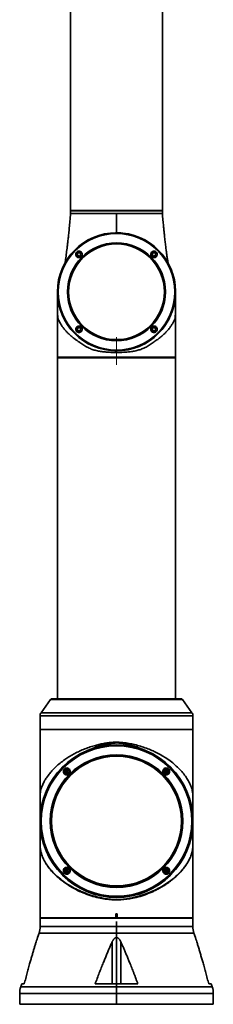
# Model space of a CAD drawing. Header units: millimetres. Extents: x 0 to 420, y 0 to 297.
# Tile 3 of 14: x 119 to 138, y 104 to 201. Entities that reach past the tile are written whole.
import ezdxf

# ---------------------------------------------------------------- set-up
doc = ezdxf.new("R2010")
doc.units = ezdxf.units.MM
doc.linetypes.add('CENTERX2', pattern=[20.32, 12.7, -2.54, 2.54, -2.54])
doc.layers.get('0').update_dxf_attribs({"lineweight": 18})
doc.layers.add('中心线层', color=6, linetype='CENTERX2', lineweight=25)

msp = doc.modelspace()

# ---------------------------------------------------------------- linework, layer by layer
at = {"color": 0, "linetype": 'Continuous', "lineweight": 35}
for p, q in [((123.869403, 208.979722), (123.869403, 182.369723)), ((132.869403, 182.369723), (132.869403, 208.979722)), ((130.619402, 182.369723), (123.869403, 182.369723)), ((123.869403, 182.339724), (123.869403, 182.089724)), ((123.869403, 182.339724), (132.869403, 182.339724)), ((124.619403, 182.369723), (124.619403, 182.339724)), ((128.369402, 182.089724), (128.369402, 180.204399)), ((130.244402, 182.369723), (130.244402, 182.339724)), ((132.869403, 182.369723), (130.619402, 182.369723)), ((132.119403, 182.339724), (132.119403, 182.369723)), ((132.869403, 182.339724), (132.869403, 182.089724)), ((128.369401, 180.189724), (128.369401, 180.189724)), ((128.369401, 179.089727), (128.369401, 179.089727)), ((122.569401, 174.389722), (122.569401, 167.960026)), ((134.169401, 168.219723), (134.169401, 174.24375)), ((128.369401, 169.689722), (128.369401, 169.689722)), ((128.369401, 168.589725), (128.369401, 168.589725)), ((128.369401, 168.589647), (128.369401, 168.430771)), ((122.569401, 167.960026), (122.619401, 167.910023)), ((122.569401, 167.960026), (134.16871, 167.960026)), ((122.569401, 167.889722), (122.569401, 134.389724)), ((122.569401, 167.889722), (134.169401, 167.889722)), ((122.619401, 167.910023), (122.619401, 167.909725)), ((134.118863, 167.910023), (122.619401, 167.910023)), ((134.118863, 167.909725), (122.619401, 167.909725)), ((122.869401, 167.909725), (122.869401, 167.889722)), ((131.119401, 167.889722), (131.119401, 167.909725)), ((133.869401, 167.889722), (133.869401, 167.909725)), ((134.118863, 167.909725), (134.118863, 167.910023)), ((134.169401, 134.389724), (134.169401, 167.889722)), ((121.889543, 134.347068), (120.959785, 133.018844)), ((130.556533, 134.347068), (121.889543, 134.347068)), ((121.971467, 134.389724), (134.767336, 134.389724)), ((134.849259, 134.347068), (130.556533, 134.347068)), ((135.779017, 133.018844), (134.849259, 134.347068)), ((120.869401, 132.732113), (120.869401, 131.389724)), ((130.900859, 132.732113), (120.869401, 132.732113)), ((120.959785, 133.018844), (130.870352, 133.018844)), ((130.870352, 133.018844), (135.779017, 133.018844)), ((135.869402, 132.732113), (130.900859, 132.732113)), ((135.869402, 131.389724), (135.869402, 132.732113)), ((135.869402, 131.389724), (120.869401, 131.389724)), ((120.869401, 130.989723), (120.869401, 123.719855)), ((120.869776, 131.389724), (120.869776, 131.064724)), ((120.869776, 131.389724), (135.869402, 131.389724)), ((135.869402, 122.389723), (135.869402, 131.389724)), ((123.378829, 127.238874), (123.408715, 127.350409)), ((123.490364, 127.26876), (123.378829, 127.238874)), ((123.460479, 127.157223), (123.378829, 127.238874)), ((123.408715, 127.350409), (123.520251, 127.380295)), ((123.490364, 127.26876), (123.408715, 127.350409)), ((123.490364, 127.26876), (123.460479, 127.157223)), ((123.572014, 127.187111), (123.460479, 127.157223)), ((123.490364, 127.26876), (123.520251, 127.380295)), ((123.490364, 127.26876), (123.6019, 127.298646)), ((123.490364, 127.26876), (123.572014, 127.187111)), ((123.520251, 127.380295), (123.6019, 127.298646)), ((123.6019, 127.298646), (123.572014, 127.187111)), ((133.136903, 127.238874), (133.166788, 127.350409)), ((133.248438, 127.26876), (133.136903, 127.238874)), ((133.218552, 127.157223), (133.136903, 127.238874)), ((133.166788, 127.350409), (133.278324, 127.380295)), ((133.248438, 127.26876), (133.166788, 127.350409)), ((133.248438, 127.26876), (133.218552, 127.157223)), ((133.330088, 127.187111), (133.218552, 127.157223)), ((133.248438, 127.26876), (133.278324, 127.380295)), ((133.248438, 127.26876), (133.359974, 127.298646)), ((133.248438, 127.26876), (133.330088, 127.187111)), ((133.278324, 127.380295), (133.359974, 127.298646)), ((133.359974, 127.298646), (133.330088, 127.187111)), ((120.869401, 122.549768), (120.869401, 122.389723)), ((120.869401, 122.389723), (120.869401, 122.233914)), ((120.870609, 122.525421), (120.870654, 122.527848)), ((135.867443, 122.218347), (135.867443, 122.133789)), ((135.868143, 122.528099), (135.868187, 122.525774)), ((135.869402, 112.899723), (135.869402, 122.389723)), ((120.869401, 121.031064), (120.869401, 112.899723)), ((135.868142, 120.662664), (135.868242, 120.578954)), ((123.378829, 117.4808), (123.408715, 117.592336)), ((123.490364, 117.510685), (123.378829, 117.4808)), ((123.460479, 117.39915), (123.378829, 117.4808)), ((123.408715, 117.592336), (123.520251, 117.622222)), ((123.490364, 117.510685), (123.408715, 117.592336)), ((123.490364, 117.510685), (123.460479, 117.39915)), ((123.572014, 117.429036), (123.460479, 117.39915)), ((123.490364, 117.510685), (123.520251, 117.622222)), ((123.490364, 117.510685), (123.6019, 117.540571)), ((123.490364, 117.510685), (123.572014, 117.429036)), ((123.520251, 117.622222), (123.6019, 117.540571)), ((123.6019, 117.540571), (123.572014, 117.429036)), ((133.136903, 117.4808), (133.166788, 117.592336)), ((133.248438, 117.510685), (133.136903, 117.4808)), ((133.218552, 117.39915), (133.136903, 117.4808)), ((133.166788, 117.592336), (133.278324, 117.622222)), ((133.248438, 117.510685), (133.166788, 117.592336)), ((133.248438, 117.510685), (133.218552, 117.39915)), ((133.330088, 117.429036), (133.218552, 117.39915)), ((133.248438, 117.510685), (133.278324, 117.622222)), ((133.248438, 117.510685), (133.359974, 117.540571)), ((133.248438, 117.510685), (133.330088, 117.429036)), ((133.278324, 117.622222), (133.359974, 117.540571)), ((133.359974, 117.540571), (133.330088, 117.429036)), ((128.294401, 113.214722), (128.294401, 112.899723)), ((128.444401, 112.899723), (128.444401, 113.214722)), ((128.294401, 112.899723), (120.869401, 112.899723)), ((120.899401, 112.869723), (120.869401, 112.839723)), ((120.869401, 112.839723), (120.869401, 112.01949)), ((135.869402, 112.839723), (120.869401, 112.839723)), ((135.839401, 112.869723), (120.899401, 112.869723)), ((121.219401, 112.899723), (121.219401, 112.869723)), ((128.444401, 112.899723), (128.294401, 112.899723)), ((128.369401, 112.01949), (128.369401, 112.539723)), ((135.869402, 112.899723), (128.444401, 112.899723)), ((135.519402, 112.869723), (135.519402, 112.899723)), ((135.869402, 112.839723), (135.839401, 112.869723)), ((135.869402, 112.01949), (135.869402, 112.839723)), ((120.763533, 111.377411), (120.619324, 110.951997)), ((128.369401, 111.377411), (120.763533, 111.377411)), ((120.869401, 112.01949), (128.369401, 112.01949)), ((128.369401, 112.01949), (128.369401, 111.377411)), ((128.369401, 112.01949), (135.869402, 112.01949)), ((128.369401, 111.377411), (128.369401, 110.952222)), ((135.97527, 111.377411), (128.369401, 111.377411)), ((136.119478, 110.951997), (135.97527, 111.377411)), ((127.939219, 110.517508), (127.939219, 106.389723)), ((128.369401, 110.952222), (128.369401, 106.389723)), ((128.799584, 110.517508), (128.799584, 106.389723)), ((118.869401, 105.459956), (118.869401, 104.389723)), ((128.369401, 105.459956), (118.869401, 105.459956)), ((119.072791, 106.389723), (118.97527, 106.102034)), ((118.97527, 106.102034), (128.369401, 106.102034)), ((119.072791, 106.389723), (119.313445, 106.389723)), ((126.267828, 106.389723), (128.369401, 106.389723)), ((128.369401, 106.389723), (128.369401, 106.102034)), ((128.369401, 106.389723), (130.470975, 106.389723)), ((128.369401, 106.102034), (128.369401, 105.459956)), ((128.369401, 106.102034), (137.763533, 106.102034)), ((128.369401, 104.389723), (128.369401, 105.459956)), ((137.869401, 105.459956), (128.369401, 105.459956)), ((137.425358, 106.389723), (137.666011, 106.389723)), ((137.763533, 106.102034), (137.666011, 106.389723)), ((137.869401, 104.389723), (137.869401, 105.459956)), ((118.869401, 104.389723), (128.369401, 104.389723)), ((128.369401, 104.389723), (137.869401, 104.389723))]:
    msp.add_line(p, q, dxfattribs=at)
for points in [[(134.158709, 167.949875), (134.139419, 167.930593), (134.124263, 167.915441)], [(134.16871, 167.960026), (134.168737, 168.058892), (134.168757, 168.136574)]]:
    msp.add_lwpolyline(points, dxfattribs=at)
for centre, radius in [((128.369401, 174.389724), 5.8), ((128.369401, 174.389724), 5.719612), ((128.369401, 174.389724), 4.81254), ((128.369401, 174.389724), 4.78724), ((128.369401, 174.389724), 4.75), ((128.369401, 174.389724), 4.7), ((124.692445, 178.06668), 0.17), ((132.046356, 178.06668), 0.17), ((124.692445, 170.712769), 0.17), ((132.046356, 170.712769), 0.17), ((128.369401, 122.389723), 7.49), ((128.369401, 122.389723), 7.473294), ((128.369401, 122.389723), 7.468125), ((128.369401, 122.389723), 7.387752), ((128.369401, 122.389723), 6.513529), ((128.369401, 122.389723), 6.486252), ((128.369401, 122.389723), 6.425), ((128.369401, 122.389723), 6.375), ((123.490364, 127.26876), 0.3), ((123.490364, 127.26876), 0.285), ((123.490364, 127.26876), 0.165), ((133.248438, 127.26876), 0.3), ((133.248438, 127.26876), 0.285), ((133.248438, 127.26876), 0.165), ((123.490364, 117.510686), 0.3), ((123.490364, 117.510686), 0.285), ((123.490364, 117.510686), 0.165), ((133.248438, 117.510686), 0.3), ((133.248438, 117.510686), 0.285), ((133.248438, 117.510686), 0.165)]:
    msp.add_circle(centre, radius, dxfattribs=at)
for centre, radius, start, end in [((128.369401, 174.389724), 5.8, 315, 90), ((128.369401, 174.389724), 4.75, 89.99999992, 134.99999984), ((128.369401, 174.389724), 4.7, 270, 90), ((128.369401, 174.389724), 4.75, 135, 270), ((128.369401, 174.389724), 5.8, 270, 315), ((121.971467, 134.289723), 0.1, 90, 145.0079798), ((134.767336, 134.289723), 0.1, 34.9920202, 90), ((121.369401, 132.732112), 0.5, 145.0079798, 180), ((135.369401, 132.732112), 0.5, 0, 34.9920202), ((128.369401, 122.389723), 7.5, 0, 180), ((128.369401, 122.389723), 7.5, 180, 360), ((118.869401, 112.01949), 2, 341.27421215, 360), ((137.869401, 112.01949), 2, 180, 198.72578785), ((120.869401, 105.459956), 2, 161.27421215, 180), ((135.869401, 105.459956), 2, 360, 18.72578785)]:
    msp.add_arc(centre, radius, start, end, dxfattribs=at)
for points, knots in [([(123.869394, 182.089724), (123.846754, 181.836921), (123.804521, 181.365312), (123.741515, 180.709206), (123.684772, 180.147531), (123.633933, 179.670028), (123.58608, 179.24199), (123.541679, 178.864382), (123.498502, 178.515699), (123.457093, 178.197841), (123.414175, 177.886314), (123.370636, 177.591121), (123.33375, 177.355732), (123.312463, 177.233128), (123.304886, 177.189483)], [0, 0, 0, 0, 0.702297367, 1.310151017, 1.834700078, 2.285593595, 2.671066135, 3.071288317, 3.396194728, 3.7198818, 4.061401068, 4.411115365, 4.747731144, 4.933797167, 4.933797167, 4.933797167, 4.933797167]), ([(123.869403, 182.089724), (123.876833, 182.089724), (123.891693, 182.089724), (124.01123, 182.089724), (124.199808, 182.089724), (124.461209, 182.089724), (124.789085, 182.089724), (125.178327, 182.089724), (125.62214, 182.089724), (126.112968, 182.089724), (126.642402, 182.089724), (127.201386, 182.089724), (127.780355, 182.089724), (128.173053, 182.089724), (128.369402, 182.089724)], [0, 0, 0, 0, 0.374999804, 0.749999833, 1.124999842, 1.499999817, 1.874999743, 2.249999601, 2.624999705, 2.9999995, 3.374999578, 3.749999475, 4.124999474, 4.499999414, 4.499999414, 4.499999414, 4.499999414]), ([(128.369402, 182.089724), (128.565752, 182.089724), (128.95845, 182.089724), (129.537419, 182.089724), (130.096403, 182.089724), (130.625837, 182.089724), (131.116665, 182.089724), (131.560478, 182.089724), (131.94972, 182.089724), (132.277596, 182.089724), (132.538998, 182.089724), (132.727576, 182.089724), (132.847112, 182.089724), (132.861973, 182.089724), (132.869403, 182.089724)], [0, 0, 0, 0, 0.375000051, 0.750000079, 1.125000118, 1.500000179, 1.87500006, 2.250000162, 2.625000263, 3.000000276, 3.375000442, 3.750000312, 4.125000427, 4.500000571, 4.500000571, 4.500000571, 4.500000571]), ([(133.429983, 177.209915), (133.417813, 177.282373), (133.388589, 177.456368), (133.338444, 177.789199), (133.287753, 178.151844), (133.236713, 178.542406), (133.182787, 178.982321), (133.12464, 179.48859), (133.07272, 179.969717), (133.024998, 180.433335), (132.979255, 180.895808), (132.925964, 181.457096), (132.889343, 181.866769), (132.869412, 182.089724)], [0, 0, 0, 0, 0.29577537, 0.710251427, 1.104501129, 1.482663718, 1.938966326, 2.437817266, 2.974322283, 3.328828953, 3.762825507, 4.287039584, 4.912993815, 4.912993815, 4.912993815, 4.912993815]), ([(128.369402, 180.189724), (128.358109, 180.1897), (128.339799, 180.18966), (128.316108, 180.189477), (128.298047, 180.189297), (128.283938, 180.189106), (128.272254, 180.188925), (128.27049, 180.188885), (128.269402, 180.18886)], [0, 0, 0, 0, 0.0215164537, 0.0348870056, 0.0499554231, 0.0650530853, 0.0784417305, 0.1000049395, 0.1000049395, 0.1000049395, 0.1000049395]), ([(124.466452, 178.292687), (124.4557, 178.280909), (124.423252, 178.245361), (124.384758, 178.169923), (124.367591, 178.067601), (124.385643, 177.961775), (124.437875, 177.866926), (124.519572, 177.794032), (124.621778, 177.752498), (124.73209, 177.747874), (124.834533, 177.779644), (124.904457, 177.83055), (124.957441, 177.892187), (124.996572, 177.966858), (125.013528, 178.069193), (124.995729, 178.174864), (124.943505, 178.269962), (124.861634, 178.343036), (124.759156, 178.384669), (124.649342, 178.388829), (124.545582, 178.358481), (124.492104, 178.314017), (124.466452, 178.292687)], [0, 0, 0, 0, 0.04745416, 0.143216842, 0.247680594, 0.35343145, 0.460985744, 0.57015472, 0.680019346, 0.789220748, 0.896570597, 0.994948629, 1.042399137, 1.138175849, 1.242353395, 1.348227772, 1.456231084, 1.565761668, 1.675559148, 1.784318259, 1.891275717, 1.989881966, 1.989881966, 1.989881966, 1.989881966]), ([(124.904577, 177.854546), (124.892888, 177.843922), (124.857583, 177.811835), (124.783708, 177.775553), (124.685508, 177.7612), (124.585919, 177.780169), (124.496904, 177.831489), (124.429224, 177.91065), (124.39199, 178.00864), (124.390085, 178.113184), (124.421649, 178.207114), (124.469395, 178.271141), (124.527817, 178.320997), (124.601118, 178.358059), (124.699775, 178.372134), (124.799361, 178.353037), (124.888142, 178.301687), (124.955573, 178.222787), (124.99294, 178.124859), (124.994579, 178.020549), (124.964165, 177.92523), (124.923308, 177.876764), (124.904577, 177.854546)], [0, 0, 0, 0, 0.046941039, 0.14177981, 0.24005487, 0.340257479, 0.442747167, 0.546816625, 0.651075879, 0.754132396, 0.855210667, 0.941386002, 0.988325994, 1.083156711, 1.181727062, 1.281758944, 1.383748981, 1.487445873, 1.591814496, 1.695367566, 1.796848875, 1.882758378, 1.882758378, 1.882758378, 1.882758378]), ([(131.837529, 178.305598), (131.826321, 178.294706), (131.792513, 178.261852), (131.749142, 178.189032), (131.725234, 178.086216), (131.738263, 177.976798), (131.786526, 177.879136), (131.863284, 177.803865), (131.959449, 177.75813), (132.065205, 177.746025), (132.170151, 177.769199), (132.245123, 177.815705), (132.30308, 177.875246), (132.347232, 177.947295), (132.371056, 178.050272), (132.358354, 178.159469), (132.310404, 178.257196), (132.233781, 178.332767), (132.137252, 178.37896), (132.031515, 178.39074), (131.924848, 178.368926), (131.866923, 178.326916), (131.837529, 178.305598)], [0, 0, 0, 0, 0.047424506, 0.143056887, 0.252761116, 0.361205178, 0.467509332, 0.571860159, 0.675440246, 0.779774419, 0.885975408, 0.994854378, 1.042282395, 1.137916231, 1.247315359, 1.355297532, 1.461394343, 1.56599506, 1.670032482, 1.774605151, 1.880611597, 1.98982436, 1.98982436, 1.98982436, 1.98982436]), ([(132.258488, 177.854546), (132.254117, 177.850337), (132.238636, 177.83543), (132.196376, 177.803739), (132.121294, 177.770505), (132.020145, 177.761841), (131.919631, 177.788354), (131.834913, 177.846021), (131.774648, 177.927069), (131.744083, 178.022607), (131.746059, 178.123304), (131.778638, 178.211911), (131.819073, 178.264772), (131.853905, 178.297601), (131.895834, 178.329461), (131.970968, 178.3627), (132.071976, 178.371544), (132.172354, 178.345305), (132.257232, 178.287906), (132.317862, 178.206791), (132.348727, 178.110772), (132.346388, 178.010128), (132.3148, 177.920395), (132.275797, 177.874786), (132.258488, 177.854546)], [0, 0, 0, 0, 0.018453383, 0.065360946, 0.160024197, 0.263784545, 0.365715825, 0.465258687, 0.563111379, 0.660808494, 0.759902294, 0.861243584, 0.941970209, 0.959890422, 1.006799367, 1.101470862, 1.204772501, 1.306255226, 1.405778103, 1.504046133, 1.602197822, 1.701364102, 1.802323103, 1.882878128, 1.882878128, 1.882878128, 1.882878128]), ([(122.571032, 174.250151), (122.570996, 174.207468), (122.570908, 174.103871), (122.570939, 173.896358), (122.570889, 173.633968), (122.570837, 173.335406), (122.570813, 173.108726), (122.570801, 172.996219)], [0, 0, 0, 0, 0.187339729, 0.45469602, 0.722320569, 0.990078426, 1.253932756, 1.253932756, 1.253932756, 1.253932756]), ([(134.168002, 172.993489), (134.16799, 173.106879), (134.167965, 173.334449), (134.167913, 173.633819), (134.167863, 173.896214), (134.167895, 174.103766), (134.167807, 174.207409), (134.167771, 174.250128)], [0, 0, 0, 0, 0.266019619, 0.533892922, 0.801632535, 1.069099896, 1.256638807, 1.256638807, 1.256638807, 1.256638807]), ([(128.369401, 168.430771), (128.217636, 168.432143), (127.915376, 168.434876), (127.467669, 168.4566), (127.025505, 168.497681), (126.597048, 168.566291), (126.184855, 168.66728), (125.849766, 168.785025), (125.579558, 168.905358), (125.366839, 169.016099), (125.161877, 169.138296), (124.968112, 169.272901), (124.764985, 169.418892), (124.54899, 169.560642), (124.331705, 169.715825), (124.123764, 169.87413), (123.90668, 170.0527), (123.68365, 170.253493), (123.462174, 170.47611), (123.259537, 170.706204), (123.082236, 170.934203), (122.932334, 171.15818), (122.818491, 171.352762), (122.732611, 171.534468), (122.675819, 171.625179), (122.639211, 171.691201), (122.622345, 171.770359), (122.612039, 171.848999), (122.605628, 171.91434), (122.600731, 171.987846), (122.594411, 172.060658), (122.588313, 172.140409), (122.582877, 172.22835), (122.577944, 172.334275), (122.574133, 172.463379), (122.571877, 172.622365), (122.571013, 172.790802), (122.570698, 172.916588), (122.570836, 172.985014), (122.570859, 172.996219)], [0, 0, 0, 0, 0.357849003, 0.712705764, 1.06312684, 1.423747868, 1.772374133, 2.122713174, 2.331927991, 2.544585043, 2.75763915, 2.972395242, 3.184781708, 3.449360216, 3.713531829, 3.971700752, 4.242764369, 4.59301552, 4.94635862, 5.308704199, 5.683078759, 6.031364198, 6.375810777, 6.643388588, 6.909852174, 7.042415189, 7.175977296, 7.24156082, 7.309749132, 7.377286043, 7.444751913, 7.537129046, 7.62741438, 7.714192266, 7.848826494, 7.984268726, 8.118350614, 8.253717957, 8.280223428, 8.280223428, 8.280223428, 8.280223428]), ([(134.167977, 172.993489), (134.167987, 172.981354), (134.168046, 172.911503), (134.167791, 172.783914), (134.166765, 172.59651), (134.163562, 172.405007), (134.156212, 172.215919), (134.143989, 172.062078), (134.132716, 171.902218), (134.118445, 171.776976), (134.093006, 171.66373), (134.048294, 171.626231), (133.990877, 171.493028), (133.904035, 171.326539), (133.776849, 171.107673), (133.585923, 170.837672), (133.361235, 170.566606), (133.101115, 170.296095), (132.864975, 170.080917), (132.656912, 169.908325), (132.495365, 169.782193), (132.326484, 169.657984), (132.150677, 169.534579), (131.964039, 169.41164), (131.778054, 169.278495), (131.586315, 169.14433), (131.382463, 169.021997), (131.169682, 168.910377), (130.898283, 168.788618), (130.562152, 168.669672), (130.149792, 168.567859), (129.647531, 168.486991), (129.050587, 168.439282), (128.596489, 168.433608), (128.369401, 168.430771)], [0, 0, 0, 0, 0.028636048, 0.164838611, 0.30070265, 0.479402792, 0.659563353, 0.84379149, 0.97917148, 1.112668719, 1.24697087, 1.466752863, 1.690742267, 1.914573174, 2.326829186, 2.740299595, 3.206273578, 3.60966597, 4.030264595, 4.248758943, 4.4587829, 4.65815089, 4.876617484, 5.086948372, 5.297515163, 5.509843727, 5.722177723, 5.936053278, 6.146428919, 6.499244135, 6.848259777, 7.20726953, 7.742369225, 8.277653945, 8.277653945, 8.277653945, 8.277653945]), ([(124.45348, 170.921542), (124.443631, 170.9094), (124.413917, 170.872772), (124.379443, 170.795351), (124.367867, 170.690615), (124.393442, 170.583984), (124.452271, 170.492948), (124.53691, 170.426949), (124.637917, 170.39235), (124.744807, 170.392464), (124.829507, 170.421956), (124.88156, 170.456582), (124.905558, 170.477409), (124.91868, 170.490393), (124.935567, 170.508656), (124.967018, 170.549913), (125.002078, 170.626758), (125.013275, 170.731818), (124.987502, 170.838519), (124.928389, 170.929452), (124.843836, 170.995066), (124.74309, 171.029552), (124.636833, 171.029097), (124.533194, 170.995069), (124.480279, 170.946261), (124.45348, 170.921542)], [0, 0, 0, 0, 0.04741587, 0.143044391, 0.25197383, 0.359281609, 0.46476379, 0.569029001, 0.673112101, 0.778082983, 0.884687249, 0.939109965, 0.967037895, 0.981095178, 0.995182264, 1.042597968, 1.138216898, 1.247562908, 1.355301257, 1.46082226, 1.564721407, 1.668385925, 1.773257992, 1.880198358, 1.98993908, 1.98993908, 1.98993908, 1.98993908]), ([(124.904577, 170.500638), (124.893158, 170.490237), (124.858693, 170.458845), (124.78497, 170.421882), (124.684818, 170.40686), (124.582812, 170.427283), (124.49459, 170.479789), (124.42931, 170.557473), (124.39313, 170.651546), (124.389443, 170.752369), (124.416908, 170.842443), (124.454012, 170.897256), (124.486713, 170.931947), (124.526677, 170.966197), (124.599716, 171.003831), (124.700184, 171.018655), (124.802326, 170.998194), (124.890564, 170.945515), (124.955594, 170.867943), (124.991638, 170.774299), (124.995537, 170.673773), (124.968199, 170.583794), (124.931308, 170.528415), (124.908785, 170.50501), (124.904577, 170.500638)], [0, 0, 0, 0, 0.04690964, 0.141581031, 0.245147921, 0.34698763, 0.446818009, 0.545232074, 0.643322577, 0.742249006, 0.842877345, 0.922958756, 0.940946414, 0.987855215, 1.082517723, 1.186498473, 1.288836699, 1.3887822, 1.486841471, 1.584449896, 1.683215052, 1.784146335, 1.864495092, 1.882953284, 1.882953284, 1.882953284, 1.882953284]), ([(131.824051, 170.935066), (131.8133, 170.923289), (131.780846, 170.887741), (131.74242, 170.812405), (131.725218, 170.710304), (131.743089, 170.604566), (131.795289, 170.509491), (131.877193, 170.436382), (131.979565, 170.394864), (132.089779, 170.390319), (132.192111, 170.422032), (132.262018, 170.472881), (132.315044, 170.534581), (132.354236, 170.609355), (132.371156, 170.71191), (132.353169, 170.817668), (132.300914, 170.912544), (132.219242, 170.985398), (132.116929, 171.027043), (132.007018, 171.031265), (131.903148, 171.000859), (131.849639, 170.95635), (131.824051, 170.935066)], [0, 0, 0, 0, 0.047450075, 0.143226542, 0.247398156, 0.353278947, 0.461282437, 0.570813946, 0.680610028, 0.789369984, 0.896329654, 0.99493656, 1.042390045, 1.138156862, 1.242620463, 1.348365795, 1.455927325, 1.565094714, 1.674960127, 1.78416021, 1.891507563, 1.989883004, 1.989883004, 1.989883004, 1.989883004]), ([(132.258488, 170.500638), (132.246799, 170.490012), (132.2115, 170.457922), (132.137508, 170.421588), (132.039084, 170.40726), (131.939431, 170.426428), (131.850678, 170.477753), (131.783208, 170.556672), (131.745938, 170.6545), (131.743947, 170.759176), (131.775568, 170.853236), (131.823368, 170.917278), (131.881718, 170.967088), (131.954911, 171.004082), (132.053339, 171.018197), (132.152864, 170.999297), (132.241901, 170.94795), (132.309558, 170.868826), (132.346884, 170.770733), (132.348444, 170.666551), (132.318091, 170.571362), (132.277272, 170.522927), (132.258488, 170.500638)], [0, 0, 0, 0, 0.046943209, 0.141770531, 0.240341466, 0.340374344, 0.442364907, 0.546054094, 0.650423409, 0.753976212, 0.855462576, 0.941372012, 0.988316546, 1.083155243, 1.181429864, 1.281633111, 1.384122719, 1.488188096, 1.592453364, 1.695509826, 1.796587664, 1.882755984, 1.882755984, 1.882755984, 1.882755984]), ([(128.369401, 168.589647), (128.341698, 168.589738), (128.287027, 168.589917), (128.23245, 168.591033), (128.205527, 168.591584)], [0, 0, 0, 0, 0.083042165, 0.163887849, 0.163887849, 0.163887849, 0.163887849]), ([(134.118863, 167.910023), (134.119573, 167.910745), (134.121302, 167.912503), (134.123165, 167.914352), (134.124263, 167.915441)], [0, 0, 0, 0, 0.003142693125, 0.007649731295, 0.007649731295, 0.007649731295, 0.007649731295]), ([(134.124263, 167.915441), (134.123165, 167.914352), (134.121302, 167.912502), (134.119573, 167.910745), (134.118863, 167.910023)], [0, 0, 0, 0, 0.004506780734, 0.007649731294, 0.007649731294, 0.007649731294, 0.007649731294]), ([(134.16871, 167.960026), (134.168665, 167.959968), (134.168575, 167.959852), (134.167492, 167.958723), (134.1653, 167.956497), (134.162106, 167.953275), (134.159842, 167.951009), (134.158709, 167.949875)], [0, 0, 0, 0, 0.00178567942, 0.00357526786, 0.00712598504, 0.01068516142, 0.01425135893, 0.01425135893, 0.01425135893, 0.01425135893]), ([(134.168757, 168.136574), (134.16878, 168.147523), (134.168824, 168.169413), (134.16908, 168.196851), (134.169334, 168.21589), (134.169379, 168.218443), (134.169401, 168.219723)], [0, 0, 0, 0, 0.02078839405, 0.04156472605, 0.06230054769, 0.08315175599, 0.08315175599, 0.08315175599, 0.08315175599]), ([(134.16908, 168.195488), (134.168995, 168.186936), (134.168826, 168.16978), (134.16878, 168.147665), (134.168757, 168.136574)], [0, 0, 0, 0, 0.02936726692, 0.05891433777, 0.05891433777, 0.05891433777, 0.05891433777]), ([(120.869776, 131.064724), (120.869745, 131.054895), (120.869683, 131.03524), (120.869589, 131.010449), (120.869495, 130.993107), (120.869432, 130.990851), (120.869401, 130.989723)], [0, 0, 0, 0, 0.01875133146, 0.03750097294, 0.05625140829, 0.07500198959, 0.07500198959, 0.07500198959, 0.07500198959]), ([(135.868508, 124.406771), (135.868389, 124.486779), (135.868142, 124.653067), (135.865401, 124.857711), (135.858706, 125.008497), (135.844798, 125.174049), (135.814651, 125.364016), (135.73864, 125.659301), (135.59748, 126.02867), (135.360533, 126.473121), (135.059561, 126.915727), (134.689665, 127.358784), (134.256162, 127.791101), (133.765429, 128.204781), (133.255424, 128.569622), (132.731581, 128.891664), (132.224407, 129.161094), (131.701318, 129.399946), (131.16357, 129.609238), (130.593996, 129.793195), (130.113267, 129.917125), (129.732484, 129.996002), (129.451773, 130.045089), (129.156229, 130.087343), (128.883893, 130.117362), (128.674597, 130.132766), (128.403817, 130.144654), (128.045616, 130.137152), (127.573668, 130.089311), (127.106133, 130.017001), (126.643401, 129.92145), (126.152236, 129.793273), (125.640552, 129.631838), (125.117231, 129.432999), (124.619638, 129.211353), (124.146917, 128.968651), (123.700445, 128.706666), (123.255698, 128.410999), (122.823076, 128.082438), (122.428956, 127.73724), (122.09141, 127.398574), (121.80387, 127.068316), (121.551755, 126.73352), (121.322118, 126.373394), (121.126332, 125.990312), (120.994456, 125.641534), (120.918395, 125.337592), (120.884993, 125.109176), (120.873106, 124.865642), (120.870784, 124.638698), (120.870309, 124.484581), (120.870284, 124.413609), (120.87028, 124.401772)], [0, 0, 0, 0, 0.186566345, 0.387763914, 0.533029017, 0.681768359, 1.025366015, 1.369295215, 2.062530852, 2.721974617, 3.381424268, 4.060252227, 4.739036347, 5.389553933, 6.045349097, 6.576014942, 7.110201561, 7.591291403, 8.072320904, 8.568407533, 9.064401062, 9.26698239, 9.493879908, 9.738267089, 9.969006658, 10.135453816, 10.22863239, 10.601945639, 10.969804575, 11.337774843, 11.715510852, 12.093301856, 12.5614151, 13.033032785, 13.502463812, 13.971940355, 14.452210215, 14.932519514, 15.502070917, 16.075155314, 16.575321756, 17.07550066, 17.584065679, 18.092632, 18.702740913, 19.316556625, 19.707118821, 20.099209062, 20.337953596, 20.535591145, 20.673646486, 20.701280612, 20.701280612, 20.701280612, 20.701280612]), ([(125.85979, 129.468559), (126.11674, 129.549514), (126.551292, 129.686424), (127.096984, 129.794833), (127.379797, 129.824475), (127.47185, 129.834123)], [0, 0, 0, 0, 0.818247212, 1.383812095, 1.656731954, 1.656731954, 1.656731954, 1.656731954]), ([(125.859922, 129.468613), (125.910388, 129.489298), (126.010908, 129.530501), (126.162425, 129.589102), (126.31361, 129.644989), (126.45945, 129.696122), (126.604372, 129.74443), (126.752981, 129.791266), (126.915158, 129.83892), (127.105666, 129.890429), (127.287497, 129.934039), (127.473317, 129.973156), (127.640171, 130.003411), (127.823202, 130.030166), (128.005133, 130.049739), (128.18844, 130.061823), (128.452977, 130.067736), (128.798771, 130.049061), (129.227982, 129.985118), (129.626112, 129.894762), (129.977332, 129.795508), (130.284393, 129.695611), (130.580231, 129.589524), (130.77896, 129.509071), (130.879146, 129.468511)], [0, 0, 0, 0, 0.164655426, 0.327973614, 0.489898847, 0.650374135, 0.793292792, 0.949470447, 1.118769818, 1.301035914, 1.541714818, 1.679226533, 1.869710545, 2.049069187, 2.232165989, 2.416239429, 2.597408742, 3.021774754, 3.447846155, 3.89332979, 4.244080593, 4.543428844, 4.864281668, 5.190490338, 5.190490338, 5.190490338, 5.190490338]), ([(129.226101, 129.838793), (129.315658, 129.830221), (129.583107, 129.80462), (129.842119, 129.749768), (130.014398, 129.713284)], [0, 0, 0, 0, 0.2674969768, 0.7988415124, 0.7988415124, 0.7988415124, 0.7988415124]), ([(125.517158, 129.326213), (125.57432, 129.349877), (125.660063, 129.385375), (125.767035, 129.429982), (125.822301, 129.453021), (125.850395, 129.464653), (125.857473, 129.467607), (125.85928, 129.468338), (125.859743, 129.468537), (125.859869, 129.468584), (125.859904, 129.4686), (125.859916, 129.468603), (125.85992, 129.468604)], [0, 0, 0, 0, 0.1855823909, 0.2783726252, 0.3477360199, 0.3651901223, 0.3696108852, 0.3707452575, 0.3710432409, 0.3711247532, 0.3711491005, 0.371161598, 0.371161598, 0.371161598, 0.371161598]), ([(130.879146, 129.468511), (130.915627, 129.45334), (130.972696, 129.429607), (131.086758, 129.382034), (131.164474, 129.349871), (131.221586, 129.326235)], [0, 0, 0, 0, 0.1185218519, 0.1854109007, 0.3708199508, 0.3708199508, 0.3708199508, 0.3708199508]), ([(123.711447, 127.021198), (123.694062, 127.007308), (123.659279, 126.979517), (123.577984, 126.943114), (123.466586, 126.927303), (123.337171, 126.96137), (123.230827, 127.04136), (123.162644, 127.155904), (123.142909, 127.288577), (123.170628, 127.398192), (123.216583, 127.474354), (123.261933, 127.523721), (123.316093, 127.563376), (123.396835, 127.600574), (123.508727, 127.615966), (123.638161, 127.581812), (123.744454, 127.501557), (123.812359, 127.387029), (123.832009, 127.254414), (123.803974, 127.145266), (123.758628, 127.068505), (123.727205, 127.036999), (123.711447, 127.021198)], [0, 0, 0, 0, 0.066121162, 0.132293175, 0.263960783, 0.395668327, 0.527353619, 0.658982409, 0.790539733, 0.922171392, 0.988226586, 1.054537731, 1.120671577, 1.187084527, 1.318666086, 1.45030946, 1.581986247, 1.713645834, 1.845266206, 1.976920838, 2.042819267, 2.109114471, 2.109114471, 2.109114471, 2.109114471]), ([(123.69562, 127.039397), (123.722102, 127.068825), (123.762498, 127.113714), (123.789762, 127.190432), (123.801398, 127.2646), (123.792443, 127.341207), (123.762648, 127.415074), (123.721908, 127.473507), (123.668402, 127.52045), (123.598325, 127.558313), (123.52318, 127.575647), (123.44789, 127.572523), (123.369459, 127.553023), (123.282184, 127.501248), (123.221171, 127.420221), (123.193291, 127.344482), (123.181638, 127.26876), (123.191213, 127.191292), (123.221782, 127.118234), (123.262207, 127.060507), (123.316673, 127.012954), (123.388407, 126.975543), (123.462967, 126.959266), (123.536438, 126.962877), (123.614906, 126.981511), (123.663758, 127.016546), (123.69562, 127.039397)], [0, 0, 0, 0, 0.116054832, 0.17702612, 0.239883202, 0.340184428, 0.405216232, 0.480011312, 0.554629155, 0.619563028, 0.720169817, 0.783190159, 0.844252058, 0.960310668, 1.077074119, 1.137536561, 1.199660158, 1.305027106, 1.367690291, 1.43826045, 1.517306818, 1.585172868, 1.682274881, 1.744040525, 1.805390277, 1.920449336, 1.920449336, 1.920449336, 1.920449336]), ([(133.444681, 126.996546), (133.406116, 126.975533), (133.329044, 126.933539), (133.193088, 126.932151), (133.087879, 126.972299), (133.017635, 127.027062), (132.974194, 127.077945), (132.941267, 127.13621), (132.914082, 127.220538), (132.911921, 127.332971), (132.960725, 127.457207), (133.052694, 127.553592), (133.174801, 127.607922), (133.309223, 127.611743), (133.414945, 127.571022), (133.485055, 127.516219), (133.542971, 127.448635), (133.588577, 127.344599), (133.590306, 127.210604), (133.543093, 127.083826), (133.477498, 127.025651), (133.444681, 126.996546)], [0, 0, 0, 0, 0.131781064, 0.263357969, 0.394934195, 0.460982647, 0.527213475, 0.593130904, 0.659478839, 0.791067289, 0.922720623, 1.054692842, 1.186456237, 1.317964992, 1.449504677, 1.515725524, 1.581786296, 1.713435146, 1.845090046, 1.976705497, 2.108480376, 2.108480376, 2.108480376, 2.108480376]), ([(133.423212, 127.017219), (133.444039, 127.034354), (133.482042, 127.065621), (133.525494, 127.132823), (133.549785, 127.203144), (133.555236, 127.275491), (133.544953, 127.355404), (133.503918, 127.447979), (133.430646, 127.518214), (133.358373, 127.554833), (133.283553, 127.57551), (133.204212, 127.574626), (133.127731, 127.551752), (133.070835, 127.52044), (133.018937, 127.475176), (132.969537, 127.407297), (132.937308, 127.311194), (132.942358, 127.195019), (132.99059, 127.086937), (133.063817, 127.016951), (133.13523, 126.980506), (133.209421, 126.959746), (133.287918, 126.960468), (133.365242, 126.981941), (133.403153, 127.005012), (133.423212, 127.017219)], [0, 0, 0, 0, 0.081562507, 0.148830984, 0.240327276, 0.304222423, 0.365581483, 0.480479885, 0.598332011, 0.658869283, 0.720426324, 0.828899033, 0.891866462, 0.960571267, 1.02436936, 1.100109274, 1.213508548, 1.324967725, 1.44227684, 1.557528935, 1.617892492, 1.679862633, 1.786369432, 1.849619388, 1.920688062, 1.920688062, 1.920688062, 1.920688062]), ([(120.870276, 124.432793), (120.870283, 124.376511), (120.870301, 124.245698), (120.870329, 124.056078), (120.87036, 123.850815), (120.870395, 123.638804), (120.870435, 123.406878), (120.870481, 123.165537), (120.870532, 122.925954), (120.870591, 122.713595), (120.870635, 122.576646), (120.870658, 122.542355), (120.870662, 122.537695)], [0, 0, 0, 0, 0.119287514, 0.277251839, 0.417199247, 0.584770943, 0.779887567, 1.002720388, 1.253787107, 1.534176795, 1.846046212, 1.895098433, 1.895098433, 1.895098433, 1.895098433]), ([(135.868139, 122.537638), (135.868159, 122.589749), (135.868204, 122.701178), (135.868263, 122.94313), (135.868314, 123.194422), (135.868357, 123.42277), (135.868401, 123.68603), (135.868448, 123.986001), (135.868485, 124.240072), (135.868507, 124.3965), (135.868512, 124.436775)], [0, 0, 0, 0, 0.327387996, 0.70006231, 0.90108341, 1.112254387, 1.334138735, 1.567556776, 1.81376647, 1.899136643, 1.899136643, 1.899136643, 1.899136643]), ([(120.872087, 122.179137), (120.871927, 122.179688), (120.871472, 122.181255), (120.870971, 122.138815), (120.870535, 122.032941), (120.870454, 121.852977), (120.870454, 121.680616), (120.870487, 121.533721), (120.87052, 121.36327), (120.87056, 121.157593), (120.870602, 120.910978), (120.870643, 120.668873), (120.870668, 120.504292), (120.870677, 120.441185)], [0, 0, 0, 0, 0.081821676, 0.233023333, 0.512003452, 0.765376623, 0.884349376, 1.000851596, 1.130835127, 1.277895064, 1.442467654, 1.625317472, 1.739034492, 1.739034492, 1.739034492, 1.739034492]), ([(120.870846, 122.537695), (120.870662, 122.528549), (120.870438, 122.517444), (120.870669, 122.529374), (120.870709, 122.531478)], [0, 0, 0, 0, 0.01434097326, 0.01741149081, 0.01741149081, 0.01741149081, 0.01741149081]), ([(135.868119, 120.422042), (135.86813, 120.491477), (135.868155, 120.663133), (135.868193, 120.909802), (135.868234, 121.15605), (135.868268, 121.361053), (135.868298, 121.530616), (135.868325, 121.675566), (135.868317, 121.842534), (135.868216, 122.013685), (135.867763, 122.116026), (135.867215, 122.159685), (135.866713, 122.160404), (135.86651, 122.160694)], [0, 0, 0, 0, 0.12594173, 0.311350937, 0.478220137, 0.627334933, 0.759146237, 0.876974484, 0.995433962, 1.241611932, 1.504611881, 1.644156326, 1.738721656, 1.738721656, 1.738721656, 1.738721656]), ([(135.868096, 122.531268), (135.868139, 122.529073), (135.868357, 122.517855), (135.868135, 122.528819), (135.867957, 122.537638)], [0, 0, 0, 0, 0.00349134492, 0.01784484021, 0.01784484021, 0.01784484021, 0.01784484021]), ([(135.868129, 120.490816), (135.868107, 120.455223), (135.86804, 120.349496), (135.8673, 120.210909), (135.865587, 120.081198), (135.86339, 119.984072), (135.859913, 119.890436), (135.854944, 119.803408), (135.848366, 119.721553), (135.839742, 119.63986), (135.827595, 119.550293), (135.809794, 119.447234), (135.783184, 119.323798), (135.74579, 119.183858), (135.70777, 119.066789), (135.676167, 118.979265), (135.654527, 118.922491), (135.631755, 118.865725), (135.607855, 118.808968), (135.582829, 118.752229), (135.556686, 118.695472), (135.534566, 118.649538), (135.496117, 118.571453), (135.433745, 118.451606), (135.34587, 118.299254), (135.250386, 118.147169), (135.157274, 118.009124), (135.056321, 117.869613), (134.948185, 117.728927), (134.826205, 117.579799), (134.687258, 117.421214), (134.541825, 117.26576), (134.396452, 117.119448), (134.252335, 116.982275), (134.086329, 116.832354), (133.895218, 116.670246), (133.675453, 116.496725), (133.453289, 116.332988), (133.229919, 116.179034), (132.971931, 116.012581), (132.675996, 115.836615), (132.33874, 115.654815), (131.99901, 115.489153), (131.643104, 115.332825), (131.270015, 115.187444), (130.878999, 115.054725), (130.487241, 114.940741), (130.038572, 114.831332), (129.525428, 114.735838), (128.949137, 114.669544), (128.420309, 114.646107), (127.938047, 114.661757), (127.505465, 114.700242), (127.072444, 114.76131), (126.65816, 114.841689), (126.254441, 114.939952), (125.861928, 115.054046), (125.470128, 115.186942), (125.120582, 115.323106), (124.811199, 115.457432), (124.539539, 115.585775), (124.268985, 115.72442), (124.000468, 115.873365), (123.761535, 116.016679), (123.549957, 116.15231), (123.363579, 116.27854), (123.177774, 116.41157), (122.99321, 116.551398), (122.810602, 116.698028), (122.638031, 116.845192), (122.473354, 116.994214), (122.314707, 117.146352), (122.154786, 117.309541), (121.995216, 117.483788), (121.851753, 117.652606), (121.715239, 117.825378), (121.579686, 118.010197), (121.477007, 118.164571), (121.408257, 118.275716), (121.374326, 118.332281), (121.340442, 118.390657), (121.306713, 118.450842), (121.273254, 118.512841), (121.240176, 118.576632), (121.204941, 118.647726), (121.158886, 118.744965), (121.105318, 118.867799), (121.057881, 118.9907), (121.01516, 119.114136), (120.979464, 119.231943), (120.947827, 119.358158), (120.925767, 119.465168), (120.909488, 119.561728), (120.897436, 119.652848), (120.888469, 119.742861), (120.882282, 119.827924), (120.878076, 119.910563), (120.875113, 119.995969), (120.873115, 120.087195), (120.871754, 120.193036), (120.870959, 120.316022), (120.870616, 120.45934), (120.870439, 120.567008), (120.870559, 120.625999), (120.870572, 120.632239)], [0, 0, 0, 0, 0.083711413, 0.248653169, 0.333089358, 0.41965491, 0.518797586, 0.618566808, 0.710721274, 0.815445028, 0.932944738, 1.073755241, 1.253866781, 1.473326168, 1.698230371, 1.783952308, 1.869674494, 1.95539816, 2.041122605, 2.126847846, 2.212573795, 2.298301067, 2.335409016, 2.565405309, 2.838140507, 3.021900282, 3.25139673, 3.461897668, 3.653402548, 3.889579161, 4.140991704, 4.380146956, 4.607049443, 4.821703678, 5.024117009, 5.318161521, 5.60187397, 5.875288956, 6.138444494, 6.391383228, 6.751448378, 7.098841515, 7.433757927, 7.756415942, 8.111070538, 8.455539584, 8.790257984, 9.115700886, 9.576810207, 10.038802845, 10.48736, 10.820595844, 11.173297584, 11.511899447, 11.859264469, 12.185253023, 12.520561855, 12.865668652, 13.221011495, 13.477758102, 13.742297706, 14.014744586, 14.295204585, 14.583773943, 14.793906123, 15.011127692, 15.235464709, 15.46694075, 15.705576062, 15.951390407, 16.174326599, 16.412074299, 16.664640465, 16.932032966, 17.214258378, 17.436022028, 17.716758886, 18.050937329, 18.133308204, 18.218373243, 18.306131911, 18.396584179, 18.489729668, 18.585569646, 18.684102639, 18.809693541, 19.02541615, 19.241184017, 19.366996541, 19.58519651, 19.771941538, 19.927253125, 20.051170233, 20.180847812, 20.294828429, 20.39342617, 20.482150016, 20.563978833, 20.650187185, 20.734554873, 20.837192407, 20.950006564, 21.074719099, 21.089470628, 21.089470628, 21.089470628, 21.089470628]), ([(120.870647, 120.650962), (120.870614, 120.635353), (120.870424, 120.545654), (120.870724, 120.380512), (120.871756, 120.162633), (120.875335, 119.968842), (120.885479, 119.755303), (120.919665, 119.455335), (121.016308, 119.082097), (121.20487, 118.635913), (121.461537, 118.188382), (121.786153, 117.743544), (122.177096, 117.303119), (122.632783, 116.875313), (123.149591, 116.464881), (123.72953, 116.076487), (124.371365, 115.716213), (125.072462, 115.393105), (125.827974, 115.115308), (126.542805, 114.913937), (127.194332, 114.779328), (127.765887, 114.699248), (128.345341, 114.662677), (128.924798, 114.694043), (129.495978, 114.771271), (130.14748, 114.901857), (130.863111, 115.100125), (131.621303, 115.374535), (132.32721, 115.695748), (132.977309, 116.056691), (133.567067, 116.448449), (134.092632, 116.863462), (134.553223, 117.294469), (134.947672, 117.737174), (135.275534, 118.185356), (135.534705, 118.637079), (135.723942, 119.086054), (135.815425, 119.441961), (135.851914, 119.7403), (135.863155, 119.945309), (135.867111, 120.170937), (135.868098, 120.387658), (135.868377, 120.553894), (135.868179, 120.644896), (135.868141, 120.662664)], [0, 0, 0, 0, 0.036939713, 0.212273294, 0.386501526, 0.560653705, 0.734339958, 1.076784, 1.760703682, 2.440457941, 3.116384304, 3.793231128, 4.475372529, 5.15392259, 5.827445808, 6.501460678, 7.181946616, 7.859490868, 8.534470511, 9.215482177, 9.67043457, 10.125491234, 10.58038518, 11.034301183, 11.488226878, 11.942481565, 12.621550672, 13.295695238, 13.974620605, 14.658388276, 15.342550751, 16.026928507, 16.709992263, 17.392113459, 18.077020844, 18.759982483, 19.443789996, 20.129244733, 20.387101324, 20.644896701, 20.81758076, 20.991336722, 21.164677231, 21.206732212, 21.206732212, 21.206732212, 21.206732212]), ([(123.722388, 117.267192), (123.687742, 117.240286), (123.618491, 117.186507), (123.48484, 117.163294), (123.374711, 117.185781), (123.296652, 117.228444), (123.245452, 117.271568), (123.203554, 117.323823), (123.162857, 117.402834), (123.142555, 117.513995), (123.171072, 117.64495), (123.246756, 117.754766), (123.358426, 117.827528), (123.489907, 117.852699), (123.600371, 117.829638), (123.678356, 117.787156), (123.729506, 117.743897), (123.771415, 117.691712), (123.812073, 117.612585), (123.831876, 117.502069), (123.805518, 117.369179), (123.750104, 117.301195), (123.722388, 117.267192)], [0, 0, 0, 0, 0.131662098, 0.263172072, 0.39470552, 0.460910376, 0.526954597, 0.592973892, 0.659233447, 0.790831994, 0.922395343, 1.05418005, 1.186108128, 1.31766627, 1.449134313, 1.515337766, 1.581316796, 1.647473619, 1.713593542, 1.845250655, 1.976912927, 2.108663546, 2.108663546, 2.108663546, 2.108663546]), ([(123.705277, 117.292896), (123.722399, 117.312214), (123.754033, 117.347902), (123.787201, 117.42077), (123.800748, 117.495282), (123.794399, 117.569081), (123.771433, 117.646518), (123.716207, 117.730945), (123.633211, 117.788275), (123.556412, 117.813174), (123.482294, 117.821425), (123.406752, 117.809721), (123.333904, 117.777309), (123.277192, 117.734349), (123.23255, 117.679416), (123.196812, 117.607737), (123.182299, 117.530897), (123.188848, 117.454976), (123.211519, 117.377731), (123.267059, 117.292678), (123.35073, 117.235164), (123.427636, 117.210541), (123.50349, 117.202222), (123.580136, 117.215224), (123.652895, 117.248247), (123.687131, 117.277429), (123.705277, 117.292896)], [0, 0, 0, 0, 0.078092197, 0.144272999, 0.240390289, 0.303843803, 0.36505349, 0.480493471, 0.595989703, 0.657078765, 0.72031564, 0.818315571, 0.88404407, 0.960761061, 1.032445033, 1.097423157, 1.202192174, 1.263551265, 1.324581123, 1.441239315, 1.557560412, 1.618400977, 1.680971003, 1.784697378, 1.84869562, 1.920864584, 1.920864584, 1.920864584, 1.920864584]), ([(133.474966, 117.256947), (133.45755, 117.243092), (133.422719, 117.215384), (133.34137, 117.179052), (133.229811, 117.163435), (133.100258, 117.197847), (132.994069, 117.278193), (132.926271, 117.392809), (132.906851, 117.525273), (132.934761, 117.634779), (132.980779, 117.710914), (133.026297, 117.760189), (133.080429, 117.79978), (133.161223, 117.836781), (133.272988, 117.852033), (133.402191, 117.81783), (133.508409, 117.737598), (133.576345, 117.622926), (133.595912, 117.490072), (133.567647, 117.380851), (133.522237, 117.304116), (133.49073, 117.272677), (133.474966, 117.256947)], [0, 0, 0, 0, 0.066130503, 0.132254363, 0.263925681, 0.395634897, 0.527328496, 0.658966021, 0.790523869, 0.922035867, 0.988396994, 1.054559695, 1.120674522, 1.187090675, 1.318681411, 1.450347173, 1.582029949, 1.713689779, 1.845310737, 1.976897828, 2.042967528, 2.109123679, 2.109123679, 2.109123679, 2.109123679]), ([(133.450866, 117.28351), (133.47757, 117.313133), (133.51815, 117.35815), (133.545351, 117.434945), (133.55723, 117.510565), (133.547543, 117.588497), (133.516658, 117.661969), (133.475219, 117.720652), (133.422509, 117.765807), (133.352435, 117.802941), (133.279417, 117.820126), (133.203194, 117.816925), (133.124873, 117.797301), (133.038193, 117.745859), (132.977349, 117.665574), (132.949164, 117.590078), (132.93749, 117.515948), (132.946004, 117.439957), (132.975057, 117.366566), (133.014932, 117.308158), (133.068122, 117.260555), (133.139087, 117.221462), (133.215112, 117.203701), (133.290676, 117.207107), (133.369474, 117.225425), (133.418643, 117.260514), (133.450866, 117.28351)], [0, 0, 0, 0, 0.116900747, 0.177646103, 0.239865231, 0.345221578, 0.40894592, 0.479955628, 0.56165574, 0.61744791, 0.720089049, 0.783944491, 0.845293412, 0.960212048, 1.076071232, 1.136652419, 1.199364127, 1.299536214, 1.363110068, 1.437385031, 1.512422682, 1.578082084, 1.681725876, 1.743212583, 1.804282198, 1.920415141, 1.920415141, 1.920415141, 1.920415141]), ([(128.294401, 113.214722), (128.295529, 113.22455), (128.297783, 113.244206), (128.315127, 113.268997), (128.339918, 113.28634), (128.359574, 113.288595), (128.369401, 113.289723)], [0, 0, 0, 0, 0.0293728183, 0.0587447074, 0.0881168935, 0.1174891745, 0.1174891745, 0.1174891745, 0.1174891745]), ([(128.369401, 113.289723), (128.379229, 113.288595), (128.398885, 113.28634), (128.423675, 113.268997), (128.441019, 113.244206), (128.443274, 113.22455), (128.444401, 113.214722)], [0, 0, 0, 0, 0.0293722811, 0.0587444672, 0.0881163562, 0.1174891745, 0.1174891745, 0.1174891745, 0.1174891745]), ([(119.313445, 106.389723), (119.337705, 106.482324), (119.385826, 106.666002), (119.458044, 106.938726), (119.529532, 107.206503), (119.600335, 107.469297), (119.67044, 107.727118), (119.739852, 107.979963), (119.808568, 108.227833), (119.888842, 108.51448), (119.980578, 108.83774), (120.083798, 109.195334), (120.18559, 109.541822), (120.286, 109.877162), (120.384868, 110.201505), (120.451134, 110.413243), (120.483765, 110.517508)], [0, 0, 0, 0, 0.284543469, 0.564403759, 0.839583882, 1.110087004, 1.375916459, 1.637075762, 1.893568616, 2.145398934, 2.528656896, 2.901619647, 3.264305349, 3.616733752, 3.958926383, 4.29090676, 4.29090676, 4.29090676, 4.29090676]), ([(120.483766, 110.517508), (120.513255, 110.611468), (120.55762, 110.752823), (120.600568, 110.891367), (120.615614, 110.93992), (120.620668, 110.956354), (120.619354, 110.952071), (120.619331, 110.951995)], [0, 0, 0, 0, 0.2262186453, 0.3403248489, 0.4004102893, 0.4546369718, 0.4556136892, 0.4556136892, 0.4556136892, 0.4556136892]), ([(127.939219, 110.517508), (127.913922, 110.461073), (127.8629, 110.347251), (127.786591, 110.174512), (127.709629, 109.998499), (127.632078, 109.819167), (127.55392, 109.63653), (127.475161, 109.450582), (127.395799, 109.261327), (127.315834, 109.068762), (127.235267, 108.872889), (127.154097, 108.673707), (127.03411, 108.376583), (126.874628, 107.9757), (126.675454, 107.464986), (126.472117, 106.934464), (126.336686, 106.573335), (126.267828, 106.389723)], [0, 0, 0, 0, 0.186647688, 0.376447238, 0.56940286, 0.765518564, 0.964798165, 1.167245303, 1.372863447, 1.58165591, 1.793625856, 2.008776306, 2.227110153, 2.75474243, 3.301765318, 3.868208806, 4.454099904, 4.454099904, 4.454099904, 4.454099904]), ([(128.369401, 110.952223), (128.364266, 110.952124), (128.353969, 110.951925), (128.338535, 110.95032), (128.323102, 110.947759), (128.307675, 110.944149), (128.292264, 110.939515), (128.276874, 110.933852), (128.261513, 110.927161), (128.246186, 110.919443), (128.230901, 110.9107), (128.19966, 110.890665), (128.153395, 110.85235), (128.102056, 110.795384), (128.056526, 110.733595), (128.016089, 110.669378), (127.976147, 110.596769), (127.951873, 110.544669), (127.939219, 110.517508)], [0, 0, 0, 0, 0.0150323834, 0.0301454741, 0.0454047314, 0.0608737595, 0.0766136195, 0.0926822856, 0.1091342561, 0.1260203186, 0.1433874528, 0.1612788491, 0.236160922, 0.3217116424, 0.3911617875, 0.4676436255, 0.5514011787, 0.6426200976, 0.6426200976, 0.6426200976, 0.6426200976]), ([(128.799584, 110.517508), (128.793492, 110.530819), (128.781567, 110.556878), (128.762882, 110.594629), (128.734542, 110.648512), (128.695553, 110.714555), (128.64205, 110.789402), (128.586036, 110.851762), (128.53658, 110.892843), (128.498439, 110.916553), (128.472785, 110.929541), (128.447023, 110.939674), (128.421182, 110.946866), (128.3953, 110.951383), (128.377995, 110.951944), (128.369401, 110.952223)], [0, 0, 0, 0, 0.0445860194, 0.0872872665, 0.1281200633, 0.2296059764, 0.319624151, 0.4056499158, 0.4809149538, 0.510528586, 0.5387563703, 0.5658171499, 0.5919590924, 0.617457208, 0.6426076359, 0.6426076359, 0.6426076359, 0.6426076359]), ([(130.470975, 106.389723), (130.436328, 106.482324), (130.367604, 106.666002), (130.264466, 106.938726), (130.16237, 107.206503), (130.061253, 107.469297), (129.961132, 107.727118), (129.862002, 107.979963), (129.763865, 108.227833), (129.649222, 108.51448), (129.51821, 108.83774), (129.370797, 109.195334), (129.225422, 109.541822), (129.082021, 109.877162), (128.940823, 110.201505), (128.846186, 110.413243), (128.799584, 110.517508)], [0, 0, 0, 0, 0.295365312, 0.585869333, 0.871515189, 1.152306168, 1.428245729, 1.699337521, 1.965585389, 2.226993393, 2.624827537, 3.01197492, 3.388454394, 3.75428646, 4.109493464, 4.454099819, 4.454099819, 4.454099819, 4.454099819]), ([(136.135165, 110.901278), (136.130776, 110.915446), (136.1223, 110.942806), (136.118029, 110.95668), (136.122245, 110.942987), (136.138088, 110.891831), (136.180453, 110.755169), (136.2252, 110.612582), (136.255037, 110.517508)], [0, 0, 0, 0, 0.0520693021, 0.1005503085, 0.1491460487, 0.2028809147, 0.3047880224, 0.5087037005, 0.5087037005, 0.5087037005, 0.5087037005]), ([(136.255037, 110.517508), (136.272751, 110.461073), (136.308476, 110.347251), (136.361908, 110.174512), (136.415798, 109.998499), (136.4701, 109.819167), (136.524827, 109.63653), (136.579974, 109.450582), (136.635544, 109.261327), (136.691536, 109.068762), (136.74795, 108.872889), (136.804785, 108.673707), (136.888801, 108.376583), (137.000472, 107.9757), (137.139935, 107.464986), (137.282313, 106.934464), (137.377143, 106.573335), (137.425358, 106.389723)], [0, 0, 0, 0, 0.179809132, 0.362654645, 0.548540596, 0.737470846, 0.929449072, 1.124478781, 1.322563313, 1.523705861, 1.727909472, 1.935177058, 2.145511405, 2.653811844, 3.180792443, 3.726482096, 4.290906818, 4.290906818, 4.290906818, 4.290906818])]:
    msp.add_open_spline(points, degree=3, knots=knots, dxfattribs=at)
at = {"layer": '中心线层', "color": 0, "linetype": 'CENTERX2', "lineweight": 18}
msp.add_line((128.369401, 169.935106), (128.369401, 167.224176), dxfattribs=at)

doc.saveas('drawing.dxf')
